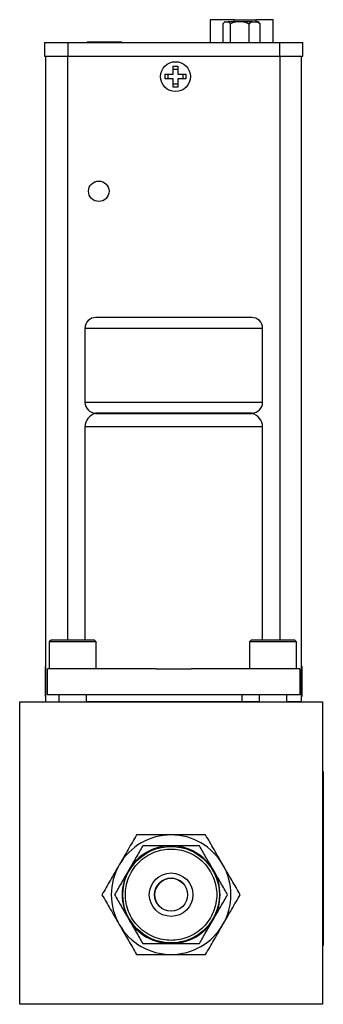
# Model space of a CAD drawing. Header units: inches. Extents: x 0.71 to 9.97, y 0.77 to 10.06.
# Tile 3 of 6: x 7.77 to 8.64, y 2.89 to 5.72. Entities that reach past the tile are written whole.
import ezdxf

# ---------------------------------------------------------------- set-up
doc = ezdxf.new("R2010")
doc.units = ezdxf.units.IN
doc.header["$MEASUREMENT"] = 0

msp = doc.modelspace()

# ---------------------------------------------------------------- linework, layer by layer
at = {"color": 7, "linetype": 'Continuous', "lineweight": 25}
for p, q in [((8.3168, 5.7231), (8.3168, 5.6578)), ((8.3875, 5.7231), (8.3168, 5.7231)), ((8.3875, 5.7231), (8.4485, 5.7231)), ((8.4982, 5.7231), (8.4485, 5.7231)), ((8.4982, 5.6578), (8.4982, 5.7231)), ((8.354, 5.7113), (8.354, 5.6578)), ((8.3594, 5.7173), (8.3567, 5.7145)), ((8.36, 5.7173), (8.3594, 5.7173)), ((8.36, 5.7173), (8.3686, 5.7173)), ((8.3903, 5.7173), (8.3686, 5.7173)), ((8.3747, 5.7113), (8.3747, 5.6578)), ((8.4126, 5.7173), (8.3903, 5.7173)), ((8.4378, 5.7173), (8.4126, 5.7173)), ((8.4282, 5.7113), (8.4282, 5.6578)), ((8.4378, 5.7173), (8.4515, 5.7173)), ((8.4556, 5.7173), (8.4515, 5.7173)), ((8.4584, 5.7145), (8.4556, 5.7173)), ((8.4611, 5.7113), (8.4581, 5.7142)), ((8.4611, 5.6578), (8.4611, 5.7113)), ((7.8416, 5.6578), (7.8416, 5.6184)), ((7.8416, 5.6578), (7.9085, 5.6578)), ((7.9085, 5.6578), (7.9085, 5.6184)), ((7.9085, 5.6578), (8.5168, 5.6578)), ((7.9105, 5.6588), (7.9105, 5.6578)), ((7.9474, 5.6578), (7.9474, 5.6588)), ((7.9643, 5.6593), (7.9643, 5.6578)), ((7.9643, 5.6593), (8.0633, 5.6593)), ((8.0633, 5.6578), (8.0633, 5.6593)), ((8.5168, 5.6578), (8.5168, 5.6184)), ((8.5168, 5.6578), (8.5837, 5.6578)), ((8.5837, 5.6184), (8.5837, 5.6578)), ((7.8416, 5.6184), (7.9085, 5.6184)), ((7.8454, 3.7612), (7.8454, 5.6184)), ((7.9085, 5.6184), (8.5168, 5.6184)), ((8.5168, 5.6184), (8.5837, 5.6184)), ((8.5799, 3.7612), (8.5799, 5.6184)), ((8.2108, 5.5894), (8.2243, 5.5894)), ((8.2108, 5.5661), (8.2108, 5.5894)), ((8.2108, 5.5807), (8.2243, 5.5807)), ((8.2243, 5.5894), (8.2243, 5.5661)), ((8.1876, 5.5661), (8.2108, 5.5661)), ((8.1876, 5.5526), (8.1876, 5.5661)), ((8.2108, 5.5526), (8.1876, 5.5526)), ((8.1963, 5.5526), (8.1963, 5.5661)), ((8.2108, 5.5294), (8.2108, 5.5526)), ((8.2243, 5.5661), (8.2476, 5.5661)), ((8.2476, 5.5526), (8.2243, 5.5526)), ((8.2243, 5.5526), (8.2243, 5.5294)), ((8.2389, 5.5661), (8.2389, 5.5526)), ((8.2476, 5.5661), (8.2476, 5.5526)), ((8.2243, 5.5381), (8.2108, 5.5381)), ((8.2243, 5.5294), (8.2108, 5.5294)), ((8.4364, 4.8666), (7.9889, 4.8666)), ((7.9576, 4.8354), (7.9576, 4.6229)), ((8.4676, 4.6229), (8.4676, 4.8354)), ((8.4376, 4.5916), (7.9876, 4.5916)), ((7.9876, 4.5905), (8.2126, 4.5905)), ((8.2126, 4.5905), (8.4376, 4.5905)), ((7.9576, 4.5522), (7.9576, 3.9386)), ((8.4676, 3.9386), (8.4676, 4.5522)), ((7.8601, 3.9386), (7.8551, 3.9336)), ((7.9466, 3.9386), (7.8601, 3.9386)), ((7.9851, 3.9386), (7.9466, 3.9386)), ((7.9901, 3.9336), (7.9851, 3.9386)), ((8.4351, 3.9386), (8.4301, 3.9336)), ((8.5216, 3.9386), (8.4351, 3.9386)), ((8.5601, 3.9386), (8.5216, 3.9386)), ((8.5651, 3.9336), (8.5601, 3.9386)), ((7.8551, 3.9336), (7.8551, 3.8566)), ((7.9485, 3.9336), (7.8551, 3.9336)), ((7.9901, 3.9336), (7.9485, 3.9336)), ((7.9901, 3.8566), (7.9901, 3.9336)), ((8.4301, 3.9336), (8.4301, 3.8566)), ((8.5235, 3.9336), (8.4301, 3.9336)), ((8.5651, 3.9336), (8.5235, 3.9336)), ((8.5651, 3.8566), (8.5651, 3.9336)), ((7.8454, 3.8615), (7.8434, 3.8632)), ((7.8434, 3.8632), (7.8434, 3.7772)), ((7.8501, 3.7816), (7.8501, 3.8566)), ((8.1624, 3.8566), (7.8501, 3.8566)), ((8.1624, 3.8566), (8.2629, 3.8566)), ((8.5751, 3.8566), (8.2629, 3.8566)), ((8.5751, 3.8566), (8.5751, 3.7816)), ((8.5819, 3.8632), (8.5799, 3.8615)), ((8.5819, 3.7772), (8.5819, 3.8632)), ((7.8434, 3.7772), (7.8454, 3.7789)), ((8.5751, 3.7816), (7.8501, 3.7816)), ((7.8829, 3.7816), (7.8829, 3.7609)), ((7.9624, 3.7609), (7.9624, 3.7816)), ((8.4094, 3.7612), (8.4094, 3.7816)), ((8.4579, 3.7816), (8.4579, 3.7609)), ((8.5374, 3.7609), (8.5374, 3.7816)), ((8.5799, 3.7789), (8.5819, 3.7772)), ((7.7701, 3.7609), (8.6396, 3.7609)), ((7.7701, 2.8914), (7.7701, 3.7609)), ((7.8454, 3.7612), (7.8829, 3.7612)), ((8.4094, 3.7612), (7.9624, 3.7612)), ((8.4579, 3.7612), (8.4094, 3.7612)), ((8.5799, 3.7612), (8.5374, 3.7612)), ((8.6396, 3.7609), (8.6396, 2.8914)), ((8.6419, 3.5608), (8.6396, 3.5608)), ((8.6419, 3.5608), (8.6419, 3.0608)), ((8.6419, 3.5179), (8.6421, 3.5179)), ((8.6421, 3.5179), (8.6421, 3.446)), ((8.6421, 3.446), (8.6419, 3.446)), ((8.6421, 3.3244), (8.6419, 3.3244)), ((8.6421, 3.2533), (8.6421, 3.3244)), ((8.6419, 3.2533), (8.6421, 3.2533)), ((8.6421, 3.2533), (8.6421, 3.1822)), ((8.6421, 3.1822), (8.6419, 3.1822)), ((8.6396, 3.0608), (8.6419, 3.0608)), ((8.6396, 2.8914), (7.7701, 2.8914))]:
    msp.add_line(p, q, dxfattribs=at)
at = {"color": 1, "linetype": 'Continuous', "lineweight": 25}
for p, q in [((8.3875, 5.7173), (8.3875, 5.7231)), ((8.4485, 5.7231), (8.4485, 5.7173)), ((7.9079, 3.9386), (7.9079, 5.6184)), ((8.5174, 5.6184), (8.5174, 3.9386)), ((8.4676, 4.8354), (7.9576, 4.8354)), ((7.9576, 4.6229), (8.4676, 4.6229)), ((8.4676, 4.5522), (7.9576, 4.5522))]:
    msp.add_line(p, q, dxfattribs=at)
at = {"color": 7, "linetype": 'Continuous', "lineweight": 25}
for centre, radius in [((8.2176, 5.5594), 0.043), ((7.9972, 5.2297), 0.0295), ((8.2049, 3.2066), 0.1387), ((8.2049, 3.2066), 0.0625), ((8.2049, 3.2066), 0.0475)]:
    msp.add_circle(centre, radius, dxfattribs=at)
for centre, radius, start, end in [((7.9889, 4.8354), 0.0313, 90, 180), ((8.4364, 4.8354), 0.0313, 0, 90), ((7.9889, 4.6229), 0.0313, 180, 267.7076), ((8.4364, 4.6229), 0.0313, 272.2924, 0), ((7.997, 4.5522), 0.0394, 103.7685, 180), ((8.4283, 4.5522), 0.0394, 0, 76.2315), ((8.2049, 3.2066), 0.1719, 90, 150), ((8.2049, 3.2066), 0.1719, 30, 90), ((8.2049, 3.2066), 0.1406, 90, 150), ((8.2049, 3.2066), 0.1406, 30, 90), ((8.2049, 3.2066), 0.1719, 150, 210), ((8.2049, 3.2066), 0.1719, 330, 30), ((8.2049, 3.2066), 0.1406, 150, 210), ((8.2049, 3.2066), 0.1406, 330, 30), ((8.2051, 3.2064), 0.0475, 45.2132, 224.7868), ((8.2049, 3.2066), 0.1719, 210, 270), ((8.2049, 3.2066), 0.1406, 210, 270), ((8.2049, 3.2066), 0.1406, 270, 330), ((8.2049, 3.2066), 0.1719, 270, 330)]:
    msp.add_arc(centre, radius, start, end, dxfattribs=at)
for points in [[(8.354, 5.7113), (8.3559, 5.7139), (8.3579, 5.716), (8.36, 5.7173)], [(8.3686, 5.7173), (8.3708, 5.716), (8.3727, 5.7139), (8.3747, 5.7113)], [(8.3747, 5.7113), (8.3797, 5.7139), (8.3849, 5.716), (8.3903, 5.7173)], [(8.4126, 5.7173), (8.418, 5.716), (8.4232, 5.7139), (8.4282, 5.7113)], [(8.4282, 5.7113), (8.4313, 5.7139), (8.4345, 5.716), (8.4378, 5.7173)], [(8.4515, 5.7173), (8.4548, 5.716), (8.458, 5.7139), (8.4611, 5.7113)]]:
    msp.add_open_spline(points, degree=3, dxfattribs=at)
for points, knots in [([(8.1057, 3.3785), (8.0979, 3.365), (8.0899, 3.3513), (8.0776, 3.3299), (8.0734, 3.3226), (8.0648, 3.3078), (8.0604, 3.3002), (8.056, 3.2926)], [0, 0, 0, 0, 0.5, 0.5, 0.75, 0.75, 1, 1, 1, 1]), ([(8.2049, 3.3785), (8.1875, 3.3785), (8.1705, 3.3785), (8.1456, 3.3785), (8.1374, 3.3785), (8.1213, 3.3785), (8.1134, 3.3785), (8.1057, 3.3785)], [0, 0, 0, 0, 0.5, 0.5, 0.75, 0.75, 1, 1, 1, 1]), ([(8.3041, 3.3785), (8.2886, 3.3785), (8.2727, 3.3785), (8.248, 3.3785), (8.2396, 3.3785), (8.2225, 3.3785), (8.2137, 3.3785), (8.2049, 3.3785)], [0, 0, 0, 0, 0.5, 0.5, 0.75, 0.75, 1, 1, 1, 1]), ([(8.3537, 3.2926), (8.345, 3.3076), (8.3366, 3.3223), (8.3241, 3.3439), (8.32, 3.351), (8.312, 3.3649), (8.308, 3.3718), (8.3041, 3.3785)], [0, 0, 0, 0, 0.5, 0.5, 0.75, 0.75, 1, 1, 1, 1]), ([(8.1237, 3.3472), (8.1173, 3.3362), (8.1108, 3.325), (8.1007, 3.3074), (8.0973, 3.3015), (8.0903, 3.2894), (8.0867, 3.2831), (8.0831, 3.2769)], [0, 0, 0, 0, 0.5, 0.5, 0.75, 0.75, 1, 1, 1, 1]), ([(8.2049, 3.3472), (8.1906, 3.3472), (8.1768, 3.3472), (8.1564, 3.3472), (8.1497, 3.3472), (8.1365, 3.3472), (8.1301, 3.3472), (8.1237, 3.3472)], [0, 0, 0, 0, 0.5, 0.5, 0.75, 0.75, 1, 1, 1, 1]), ([(8.2861, 3.3472), (8.2734, 3.3472), (8.2604, 3.3472), (8.2401, 3.3472), (8.2333, 3.3472), (8.2193, 3.3472), (8.2121, 3.3472), (8.2049, 3.3472)], [0, 0, 0, 0, 0.5, 0.5, 0.75, 0.75, 1, 1, 1, 1]), ([(8.3267, 3.2769), (8.3196, 3.2893), (8.3126, 3.3013), (8.3024, 3.3189), (8.2991, 3.3248), (8.2925, 3.3362), (8.2893, 3.3417), (8.2861, 3.3472)], [0, 0, 0, 0, 0.5, 0.5, 0.75, 0.75, 1, 1, 1, 1]), ([(8.3361, 3.2066), (8.3361, 3.2146), (8.3346, 3.2311), (8.3276, 3.2556), (8.3154, 3.2791), (8.2984, 3.3001), (8.2774, 3.3171), (8.2539, 3.3293), (8.2294, 3.3364), (8.2049, 3.3386), (8.1804, 3.3364), (8.1559, 3.3293), (8.1324, 3.3171), (8.1114, 3.3001), (8.0944, 3.2791), (8.0822, 3.2556), (8.0752, 3.2311), (8.0729, 3.2066), (8.0752, 3.1821), (8.0822, 3.1577), (8.0944, 3.1341), (8.1114, 3.1131), (8.1324, 3.0961), (8.1559, 3.0839), (8.1804, 3.0769), (8.2049, 3.0746), (8.2294, 3.0769), (8.2539, 3.0839), (8.2774, 3.0961), (8.2984, 3.1131), (8.3154, 3.1341), (8.3276, 3.1577), (8.3346, 3.1821), (8.3361, 3.1986), (8.3361, 3.2066)], [0, 0, 0, 0, 0.029129, 0.060003, 0.09216, 0.125, 0.15784, 0.189997, 0.220871, 0.25, 0.279129, 0.310003, 0.34216, 0.375, 0.40784, 0.439997, 0.470871, 0.5, 0.529129, 0.560003, 0.59216, 0.625, 0.65784, 0.689997, 0.720871, 0.75, 0.779129, 0.810003, 0.84216, 0.875, 0.90784, 0.939997, 0.970871, 1, 1, 1, 1]), ([(8.056, 3.2926), (8.0473, 3.2775), (8.0389, 3.2628), (8.0264, 3.2412), (8.0223, 3.2341), (8.0143, 3.2202), (8.0103, 3.2133), (8.0064, 3.2066)], [0, 0, 0, 0, 0.5, 0.5, 0.75, 0.75, 1, 1, 1, 1]), ([(8.4034, 3.2066), (8.3956, 3.2201), (8.3876, 3.2339), (8.3753, 3.2553), (8.3711, 3.2625), (8.3625, 3.2773), (8.3581, 3.285), (8.3537, 3.2926)], [0, 0, 0, 0, 0.5, 0.5, 0.75, 0.75, 1, 1, 1, 1]), ([(8.0831, 3.2769), (8.076, 3.2646), (8.069, 3.2526), (8.0589, 3.2349), (8.0555, 3.2291), (8.0489, 3.2177), (8.0457, 3.2121), (8.0425, 3.2066)], [0, 0, 0, 0, 0.5, 0.5, 0.75, 0.75, 1, 1, 1, 1]), ([(8.3673, 3.2066), (8.3609, 3.2176), (8.3544, 3.2289), (8.3443, 3.2464), (8.3409, 3.2524), (8.3339, 3.2645), (8.3303, 3.2707), (8.3267, 3.2769)], [0, 0, 0, 0, 0.5, 0.5, 0.75, 0.75, 1, 1, 1, 1]), ([(8.0064, 3.2066), (8.0142, 3.1931), (8.0222, 3.1794), (8.0345, 3.158), (8.0387, 3.1507), (8.0473, 3.1359), (8.0517, 3.1283), (8.056, 3.1207)], [0, 0, 0, 0, 0.5, 0.5, 0.75, 0.75, 1, 1, 1, 1]), ([(8.0425, 3.2066), (8.0489, 3.1956), (8.0554, 3.1843), (8.0655, 3.1668), (8.0689, 3.1609), (8.0759, 3.1488), (8.0795, 3.1425), (8.0831, 3.1363)], [0, 0, 0, 0, 0.5, 0.5, 0.75, 0.75, 1, 1, 1, 1]), ([(8.3267, 3.1363), (8.3338, 3.1486), (8.3407, 3.1607), (8.3509, 3.1783), (8.3543, 3.1841), (8.3609, 3.1955), (8.3641, 3.2011), (8.3673, 3.2066)], [0, 0, 0, 0, 0.5, 0.5, 0.75, 0.75, 1, 1, 1, 1]), ([(8.3537, 3.1207), (8.3625, 3.1358), (8.3709, 3.1505), (8.3834, 3.172), (8.3875, 3.1791), (8.3955, 3.1931), (8.3995, 3.1999), (8.4034, 3.2066)], [0, 0, 0, 0, 0.5, 0.5, 0.75, 0.75, 1, 1, 1, 1]), ([(8.056, 3.1207), (8.0648, 3.1056), (8.0732, 3.0909), (8.0857, 3.0693), (8.0898, 3.0622), (8.0978, 3.0483), (8.1018, 3.0415), (8.1057, 3.0347)], [0, 0, 0, 0, 0.5, 0.5, 0.75, 0.75, 1, 1, 1, 1]), ([(8.0831, 3.1363), (8.0902, 3.124), (8.0972, 3.1119), (8.1074, 3.0943), (8.1107, 3.0885), (8.1173, 3.0771), (8.1205, 3.0715), (8.1237, 3.066)], [0, 0, 0, 0, 0.5, 0.5, 0.75, 0.75, 1, 1, 1, 1]), ([(8.2861, 3.066), (8.2924, 3.077), (8.299, 3.0883), (8.3091, 3.1058), (8.3125, 3.1117), (8.3195, 3.1239), (8.3231, 3.1301), (8.3267, 3.1363)], [0, 0, 0, 0, 0.5, 0.5, 0.75, 0.75, 1, 1, 1, 1]), ([(8.3041, 3.0347), (8.3119, 3.0482), (8.3199, 3.062), (8.3322, 3.0834), (8.3364, 3.0906), (8.345, 3.1055), (8.3494, 3.1131), (8.3537, 3.1207)], [0, 0, 0, 0, 0.5, 0.5, 0.75, 0.75, 1, 1, 1, 1]), ([(8.1237, 3.066), (8.1364, 3.066), (8.1494, 3.066), (8.1697, 3.066), (8.1765, 3.066), (8.1905, 3.066), (8.1977, 3.066), (8.2049, 3.066)], [0, 0, 0, 0, 0.5, 0.5, 0.75, 0.75, 1, 1, 1, 1]), ([(8.2049, 3.066), (8.2192, 3.066), (8.233, 3.066), (8.2534, 3.066), (8.2601, 3.066), (8.2733, 3.066), (8.2797, 3.066), (8.2861, 3.066)], [0, 0, 0, 0, 0.5, 0.5, 0.75, 0.75, 1, 1, 1, 1]), ([(8.1057, 3.0347), (8.1212, 3.0347), (8.1371, 3.0347), (8.1618, 3.0347), (8.1702, 3.0347), (8.1873, 3.0347), (8.1961, 3.0347), (8.2049, 3.0347)], [0, 0, 0, 0, 0.5, 0.5, 0.75, 0.75, 1, 1, 1, 1]), ([(8.2049, 3.0347), (8.2223, 3.0347), (8.2393, 3.0347), (8.2642, 3.0347), (8.2724, 3.0347), (8.2885, 3.0347), (8.2964, 3.0347), (8.3041, 3.0347)], [0, 0, 0, 0, 0.5, 0.5, 0.75, 0.75, 1, 1, 1, 1])]:
    msp.add_open_spline(points, degree=3, knots=knots, dxfattribs=at)

doc.saveas('drawing.dxf')
